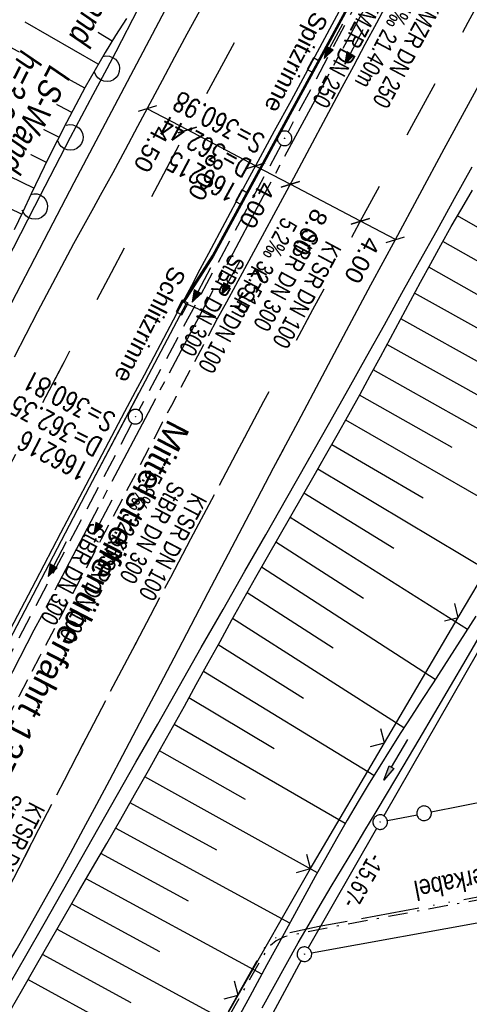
# Model space of a CAD drawing. Extents: x 509054 to 510069, y 459212 to 460305.
# Tile 6 of 66: x 509326 to 509372, y 459365 to 459466. Entities that reach past the tile are written whole.
import ezdxf

# ---------------------------------------------------------------- set-up
doc = ezdxf.new("R2010")
doc.units = 0
doc.header["$LTSCALE"] = 10
doc.header["$MEASUREMENT"] = 0
for name, pattern in [('ACAD_ISO13W100', [36, 12, -3, 12, -3, 0, -3, 0, -3]), ('ACHSE', [5.5, 4, -0.5, 0.5, -0.5]), ('AUSGEZOGEN', [0]), ('LT00', [0]), ('LT02', [0.4, 0.2, -0.2]), ('LT03', [0.5, 0.3, -0.2]), ('LT08', [0.42, 0.2, -0.1, 0.02, -0.1]), ('LT11', [0.3, 0.2, -0.1]), ('STRICHLINIE2', [0.375, 0.25, -0.125])]:
    doc.linetypes.add(name, pattern=pattern)
doc.layers.get('0').update_dxf_attribs({"linetype": 'LT00'})
for name, color, linetype in [('--EK_FBR', 1, 'LT00'), ('--EK_Halt-Pfeil', 4, 'LT00'), ('--EK_Haltung', 7, 'STRICHLINIE2'), ('--EK_Haltung-Text', 140, 'LT00'), ('--EK_Schacht-Text', 5, 'LT00'), ('--EL_DFK_AB_L', 21, 'LT00'), ('--EL_DFK_AB_P', 7, 'LT00'), ('--EL_Halt-Pfeil', 4, 'LT00'), ('--EL_Haltung', 182, 'STRICHLINIE2'), ('--EL_Haltung-Text', 182, 'LT00'), ('-AX-093', 35, 'ACHSE'), ('ABSTAND', 8, 'LT00'), ('BEMAßUNG', 255, 'Continuous'), ('DFK_AB_L', 21, 'LT00'), ('DFK_AB_P', 7, 'LT00'), ('DFK_GZPKT', 250, 'LT00'), ('DFK_KATASTER', 250, 'LT00'), ('GASLTG', 250, 'ACAD_ISO13W100'), ('GASLTG_TEXT', 250, 'Continuous'), ('LS-WAND_TEXT', 11, 'Continuous'), ('MITTELSTREIFEN-Ü_LINIE', 250, 'LT11'), ('MITTELSTREIFEN-Ü_TEXT', 11, 'LT03'), ('PFEIL', 140, 'AUSGEZOGEN'), ('RINNE_TEXT', 11, 'Continuous'), ('SCHLITZRINNE', 182, 'LT00'), ('V110_AFBR_BAB', 250, 'LT00'), ('V110_BOESCH', 250, 'LT00'), ('V110_BOSCHUNG', 250, 'LT00'), ('V110_GRABEN', 250, 'LT00'), ('V110_H_BORD', 8, 'LT00'), ('V110_KA_PRUF', 182, 'LT00'), ('V110_LAERM', 11, 'LT00'), ('V110_LD_MARK', 250, 'LT00'), ('V110_LG_MARK', 250, 'LT02'), ('V110_PARK_MS', 1, 'LT00'), ('V110_RINNE', 182, 'LT00'), ('V110_SCHLITZR', 182, 'LT00'), ('V110_SINKK', 182, 'LT00'), ('V110_ZAUN', 40, 'LT00'), ('V111_AFBR_BAB', 250, 'LT00'), ('V111_BOESCH', 250, 'LT00'), ('V111_BOSCHUNG', 250, 'LT00'), ('V111_GRABEN', 250, 'LT00'), ('V111_KA_PRUF', 182, 'LT00'), ('V111_LD_MARK', 250, 'LT00'), ('V111_LG_MARK', 250, 'LT02'), ('V111_SCHLITZR', 182, 'LT00'), ('V111_ZAUN', 40, 'LT00')]:
    doc.layers.add(name, color=color, linetype=linetype)
doc.styles.add('Arial', font='ARIAL.TTF')
doc.styles.add('Beschrift', font='ARIAL.TTF')
doc.styles.add('Haltungsbeschriftung', font='ARIAL.TTF', dxfattribs={"width": 0.75})
doc.styles.add('schachtbeschriftung', font='romans.shx', dxfattribs={"width": 0.75, "height": 2})
doc.styles.get("Standard").update_dxf_attribs({"font": 'ARIAL.TTF'})
doc.styles.add('Versorgungsltg', font='ARIAL.TTF', dxfattribs={"width": 0.8, "height": 2})

# ---------------------------------------------------------------- blocks, each defined once
blk = doc.blocks.new('SYMB7010')
at = {"color": 0, "linetype": 'ByBlock'}
for points in [[(-0.031408, 0.499213), (-0.093728, 0.49134), (-0.15457, 0.475719), (-0.212975, 0.452595), (-0.268021, 0.422333), (-0.31884, 0.385411), (-0.36463, 0.342411), (-0.40467, 0.29401), (-0.438329, 0.240973), (-0.465074, 0.184136), (-0.484486, 0.124395), (-0.496256, 0.062692), (-0.5002, 0)], [(-0.5002, 0), (-0.496256, -0.062692), (-0.484486, -0.124395), (-0.465075, -0.184136), (-0.438329, -0.240973), (-0.404671, -0.29401), (-0.36463, -0.342411), (-0.31884, -0.385411), (-0.268021, -0.422333), (-0.212975, -0.452595), (-0.154571, -0.475719), (-0.093728, -0.49134), (-0.031408, -0.499213), (0.031408, -0.499213)], [(0.5002, 0), (0.496256, 0.062692), (0.484485, 0.124395), (0.465074, 0.184136), (0.438329, 0.240973), (0.40467, 0.29401), (0.36463, 0.342411), (0.31884, 0.385411), (0.268021, 0.422333), (0.212975, 0.452595), (0.15457, 0.475719), (0.093728, 0.49134), (0.031408, 0.499213), (-0.031408, 0.499213)], [(0.031408, -0.499213), (0.093728, -0.491341), (0.15457, -0.475719), (0.212975, -0.452595), (0.268021, -0.422333), (0.31884, -0.385411), (0.36463, -0.342411), (0.404671, -0.294011), (0.438329, -0.240974), (0.465075, -0.184136), (0.484486, -0.124395), (0.496256, -0.062692), (0.500201, 0)]]:
    blk.add_lwpolyline(points, dxfattribs=at)
blk = doc.blocks.new('SYMB0003')
at = {"color": 0, "linetype": 'ByBlock'}
for p, q in [((-0.015712, 0), (0.010166, 0.012015)), ((0, -0.021257), (-0.015712, 0)), ((0.010166, 0.012015), (0, -0.021257))]:
    blk.add_line(p, q, dxfattribs=at)
for points in [[(-0.031395, 0.499013), (-0.093691, 0.491144), (-0.154509, 0.475528), (-0.21289, 0.452414), (-0.267913, 0.422164), (-0.318712, 0.385257), (-0.364484, 0.342274), (-0.404509, 0.293893), (-0.438154, 0.240877), (-0.464888, 0.184062), (-0.484292, 0.124345), (-0.496058, 0.062667), (-0.5, 0)], [(-0.5, 0), (-0.496058, -0.062667), (-0.484292, -0.124345), (-0.464888, -0.184062), (-0.438154, -0.240877), (-0.404509, -0.293893), (-0.364485, -0.342274), (-0.318712, -0.385257), (-0.267914, -0.422164), (-0.21289, -0.452414), (-0.154509, -0.475529), (-0.093691, -0.491144), (-0.031395, -0.499014), (0.031395, -0.499014)], [(0.5, 0), (0.496057, 0.062667), (0.484292, 0.124345), (0.464888, 0.184062), (0.438153, 0.240877), (0.404509, 0.293893), (0.364484, 0.342274), (0.318712, 0.385257), (0.267913, 0.422164), (0.21289, 0.452414), (0.154509, 0.475528), (0.093691, 0.491144), (0.031395, 0.499013), (-0.031395, 0.499013)], [(0.031395, -0.499014), (0.093691, -0.491144), (0.154509, -0.475529), (0.21289, -0.452414), (0.267914, -0.422164), (0.318712, -0.385257), (0.364485, -0.342274), (0.404509, -0.293893), (0.438154, -0.240877), (0.464889, -0.184062), (0.484292, -0.124345), (0.496058, -0.062667), (0.5, 0)]]:
    blk.add_lwpolyline(points, dxfattribs=at)
blk = doc.blocks.new('Pfreil3')
at = {"layer": 'PFEIL'}
blk.add_hatch(color=256, dxfattribs=at).paths.add_polyline_path([(-1.55, 0.27), (-1.55, -0.27), (0, 0)])
for p, q in [((-1.55, 0), (-4.83, 0)), ((-1.55, -0.27), (-1.55, 0.27)), ((-1.55, 0.27), (0, 0)), ((0, 0), (-1.55, -0.27))]:
    blk.add_line(p, q, dxfattribs=at)
blk = doc.blocks.new('SYMB7122')
at = {"color": 0, "linetype": 'ByBlock'}
for points in [[(-0.109975, -0.002365), (-0.106745, 0.026562), (-0.096041, 0.053629), (-0.078613, 0.076941), (-0.055681, 0.094866), (-0.028851, 0.106149), (0, 0.11)], [(0, 0.11), (0.028851, 0.106149), (0.055681, 0.094866), (0.078613, 0.076941), (0.096041, 0.053629), (0.106745, 0.026562), (0.109975, -0.002365)], [(-0.075234, -0.080249), (-0.093647, -0.057708), (-0.105504, -0.031126), (-0.109975, -0.002365)], [(0.109975, -0.002365), (0.105504, -0.031126), (0.093647, -0.057708), (0.075234, -0.080249)]]:
    blk.add_lwpolyline(points, dxfattribs=at)
blk = doc.blocks.new('_Oblique')
at = {"color": 0, "linetype": 'ByBlock', "lineweight": -2}
blk.add_line((-0.5, -0.5), (0.5, 0.5), dxfattribs=at)
blk = doc.blocks.new('SYMB0652')
at = {"color": 0, "linetype": 'ByBlock'}
blk.add_lwpolyline([(-0.15, -0.075), (0.15, -0.075), (0.15, 0.075), (-0.15, 0.075), (-0.15, -0.075)], dxfattribs=at)
blk = doc.blocks.new('SYMB0024')
at = {"color": 0, "linetype": 'ByBlock'}
for p, q in [((-0.5, 0.5), (0, 0)), ((0, 0), (0.5, 0.5))]:
    blk.add_line(p, q, dxfattribs=at)
blk = doc.blocks.new('SYMB0070')
at = {"color": 0, "linetype": 'ByBlock'}
for p, q in [((-0.5, 0), (0.2, 0)), ((0.5, 0), (0.2, 0.1)), ((0.2, 0.1), (0.2, 0)), ((0.468, 0), (0.21, 0.086)), ((0.21, 0.086), (0.21, -0.086)), ((0.21, -0.086), (0.468, 0)), ((0.22, -0.072), (0.437, 0)), ((0.23, -0.058), (0.405, 0)), ((0.24, -0.045), (0.374, 0)), ((0.342, 0), (0.25, 0.031)), ((0.25, 0.031), (0.25, -0.031)), ((0.25, -0.031), (0.342, 0)), ((0.26, -0.017), (0.31, 0)), ((0.27, -0.003), (0.279, 0))]:
    blk.add_line(p, q, dxfattribs=at)
for points in [[(0.2, 0), (0.2, -0.1), (0.5, 0)], [(0.437, 0), (0.22, 0.072), (0.22, -0.072)], [(0.405, 0), (0.23, 0.058), (0.23, -0.058)], [(0.374, 0), (0.24, 0.045), (0.24, -0.045)], [(0.31, 0), (0.26, 0.017), (0.26, -0.017)], [(0.279, 0), (0.27, 0.003), (0.27, -0.003)]]:
    blk.add_lwpolyline(points, dxfattribs=at)

msp = doc.modelspace()

# ---------------------------------------------------------------- linework, layer by layer
at = {"layer": '--EK_FBR'}
for points in [[(509290.81, 459365.58), (509299.42, 459384.34), (509309.45, 459405.59), (509319.52, 459426.17), (509329.1, 459444.59), (509331.69, 459449.58), (509341.72, 459468.61), (509344.27, 459473.29), (509352.93, 459489.1), (509359, 459500.23), (509365.25, 459511.56), (509367.57, 459515.68), (509370.03, 459520.19), (509373.45, 459526.27), (509381.26, 459540.26), (509388.97, 459553.97), (509398, 459570.09)], [(509325.16, 459367.24), (509326.72, 459369.96), (509328.61, 459373.28), (509330.51, 459376.6), (509332.4, 459379.93), (509334.28, 459383.26), (509336.17, 459386.59), (509338.06, 459389.91), (509340.3, 459393.84), (509342.54, 459397.77), (509344.78, 459401.7), (509347.02, 459405.63), (509349.27, 459409.56), (509351.42, 459413.33), (509353.57, 459417.11), (509355.71, 459420.88), (509357.85, 459424.67), (509359.98, 459428.45), (509361.8, 459431.7), (509363.61, 459434.95), (509365.42, 459438.2), (509367.22, 459441.45), (509369.03, 459444.7), (509370.84, 459447.95), (509372.66, 459451.2)], [(509346.43, 459435.55), (509345.22, 459436.14), (509344.42, 459436.57), (509343.22, 459437.09)], [(509316.06, 459351.35), (509317.37, 459353.67), (509318.92, 459356.39), (509320.48, 459359.11), (509322.04, 459361.82), (509323.6, 459364.53), (509325.16, 459367.24), (509326.72, 459369.96), (509328.61, 459373.28), (509330.51, 459376.6), (509332.4, 459379.93), (509334.28, 459383.26), (509336.17, 459386.59), (509338.06, 459389.91), (509340.3, 459393.84), (509342.54, 459397.77), (509344.78, 459401.7), (509347.02, 459405.63), (509349.27, 459409.56), (509351.42, 459413.33), (509353.57, 459417.11), (509355.71, 459420.88), (509355.91, 459421.24)]]:
    msp.add_lwpolyline(points, dxfattribs=at)
at = {"layer": '--EK_FBR', "color": 2}
msp.add_lwpolyline([(509363.98, 459468.21), (509362.79, 459466), (509361.61, 459463.79), (509360.43, 459461.57), (509359.25, 459459.36), (509354.25, 459450.03), (509349.23, 459440.72), (509348.3, 459439), (509347.36, 459437.27), (509346.43, 459435.55)], dxfattribs=at)
at = {"layer": '--EK_Haltung'}
for p, q in [((509363.02, 459472.39), (509353.7, 459454.8)), ((509353, 459453.48), (509338.35, 459426.15)), ((509337.65, 459424.82), (509323.15, 459397.24))]:
    msp.add_line(p, q, dxfattribs=at)
at = {"layer": '--EL_DFK_AB_L'}
for p, q in [((509380.5, 459413.99), (509363.55, 459384.39)), ((509362.81, 459383.09), (509355.76, 459370.79)), ((509355.04, 459369.48), (509338.54, 459338.67))]:
    msp.add_line(p, q, dxfattribs=at)
at = {"layer": '--EL_Haltung'}
for p, q in [((509363.02, 459472.39), (509353.7, 459454.8)), ((509353, 459453.48), (509338.35, 459426.15)), ((509337.65, 459424.82), (509323.15, 459397.24))]:
    msp.add_line(p, q, dxfattribs=at)
at = {"layer": '-AX-093', "ltscale": 0.2}
msp.add_lwpolyline([(509418.47, 459569.76), (509412.22, 459558.78), (509405.99, 459547.79), (509399.79, 459536.78), (509393.61, 459525.76), (509387.46, 459514.73), (509381.34, 459503.68), (509375.24, 459492.61), (509369.18, 459481.53), (509363.14, 459470.43), (509357.13, 459459.32), (509351.16, 459448.19), (509345.21, 459437.04), (509339.3, 459425.88), (509333.42, 459414.7), (509327.57, 459403.5), (509321.76, 459392.28), (509315.98, 459381.05), (509310.23, 459369.8), (509304.53, 459358.53)], dxfattribs=at)
at = {"layer": 'BEMAßUNG'}
for p, q in [((509343.35, 459455.01), (509339.22, 459457.19)), ((509350.37, 459451.31), (509343.35, 459455.01)), ((509353.93, 459449.41), (509350.36, 459451.29)), ((509361.15, 459445.61), (509353.93, 459449.41)), ((509364.75, 459443.71), (509361.15, 459445.61))]:
    msp.add_line(p, q, dxfattribs=at)
at = {"layer": 'DFK_AB_L'}
for p, q in [((509380.5, 459413.99), (509363.55, 459384.39)), ((509362.81, 459383.09), (509355.76, 459370.79)), ((509355.04, 459369.48), (509338.54, 459338.67))]:
    msp.add_line(p, q, dxfattribs=at)
at = {"layer": 'DFK_KATASTER'}
for p, q in [((509368.44, 459384.8), (509413.9, 459393.87)), ((509363.92, 459383.89), (509366.97, 459384.5)), ((509356.13, 459370.27), (509394.3, 459377.21)), ((509355.04, 459369.48), (509338.54, 459338.67))]:
    msp.add_line(p, q, dxfattribs=at)
at = {"layer": 'GASLTG', "ltscale": 0.05, "flags": 128}
msp.add_lwpolyline([(509732.48, 459567.69), (509729.94, 459565.36), (509725.51, 459562.81), (509720.09, 459559.78), (509714.04, 459556.13), (509710.28, 459553.89), (509696.3, 459545.64), (509680.28, 459535.94), (509675.54, 459533.13), (509662.67, 459524.53), (509661.31, 459523.49), (509654.68, 459518.01), (509641.53, 459507.31), (509616.04, 459486.4), (509597.79, 459472.06), (509592.36, 459467.67), (509583.44, 459461.06), (509571.13, 459452.34), (509560.96, 459446.08), (509536.18, 459431.58), (509531.7, 459429.29), (509524.56, 459425.59), (509512.62, 459419.97), (509500.19, 459414.01), (509494.35, 459411.46), (509484.5, 459407.13), (509475.95, 459403.85), (509460.65, 459398.15), (509446.94, 459393.44), (509428.45, 459387.85), (509407.17, 459382.36), (509385.48, 459378.15), (509377.07, 459376.74), (509356.92, 459372.99), (509353.25, 459372.22), (509352.3, 459371.75), (509351.45, 459371.07), (509350.6, 459369.66), (509337.3, 459345.94), (509334.65, 459340.87)], dxfattribs=at)
at = {"layer": 'GASLTG', "color": 80, "linetype": 'LT08', "flags": 128}
msp.add_lwpolyline([(509732.69, 459567.46), (509730.12, 459565.11), (509725.66, 459562.54), (509720.24, 459559.52), (509714.19, 459555.87), (509710.44, 459553.63), (509696.46, 459545.39), (509680.44, 459535.68), (509675.7, 459532.87), (509662.84, 459524.29), (509661.5, 459523.26), (509654.87, 459517.78), (509641.72, 459507.07), (509616.22, 459486.16), (509597.97, 459471.82), (509592.54, 459467.43), (509583.62, 459460.81), (509571.3, 459452.09), (509561.11, 459445.83), (509536.33, 459431.32), (509531.84, 459429.02), (509524.69, 459425.32), (509512.75, 459419.7), (509500.31, 459413.74), (509494.47, 459411.18), (509484.61, 459406.86), (509476.06, 459403.57), (509460.75, 459397.86), (509447.03, 459393.15), (509428.53, 459387.57), (509407.23, 459382.07), (509385.53, 459377.85), (509377.12, 459376.45), (509356.97, 459372.69), (509353.34, 459371.94), (509352.47, 459371.5), (509351.68, 459370.87), (509350.86, 459369.51), (509337.56, 459345.79), (509334.92, 459340.72)], dxfattribs=at)
at = {"layer": 'MITTELSTREIFEN-Ü_LINIE', "flags": 128}
msp.add_lwpolyline([(509346.43, 459435.55), (509345.01, 459432.89), (509343.6, 459430.23), (509342.19, 459427.57), (509341.7, 459426.63), (509340.79, 459424.9), (509339.39, 459422.24), (509338, 459419.57), (509336.6, 459416.9), (509334.49, 459412.86), (509332.37, 459408.83), (509330.26, 459404.8), (509328.14, 459400.76), (509326.03, 459396.73), (509323.39, 459391.66), (509320.76, 459386.59), (509318.14, 459381.52), (509315.53, 459376.44), (509313.51, 459372.48), (509311.49, 459368.51), (509309.48, 459364.55), (509307.47, 459360.58), (509305.75, 459357.16)], dxfattribs=at)
at = {"layer": 'SCHLITZRINNE'}
msp.add_lwpolyline([(509342.88, 459437.31), (509340.89, 459433.53), (509338.89, 459429.76), (509337.98, 459428.04), (509336.89, 459425.98), (509334.9, 459422.2), (509332.9, 459418.42), (509330.3, 459413.48), (509327.71, 459408.53), (509325.12, 459403.58), (509322.54, 459398.63), (509320.4, 459394.49), (509318.27, 459390.35), (509316.13, 459386.21), (509314.01, 459382.07), (509311.88, 459377.92), (509309.87, 459373.99), (509307.86, 459370.05), (509305.85, 459366.11), (509303.85, 459362.17), (509302.3, 459359.1)], dxfattribs=at)
at = {"layer": 'V110_AFBR_BAB'}
for points in [[(509290.81, 459365.58), (509299.42, 459384.34), (509309.45, 459405.59), (509319.52, 459426.17), (509329.1, 459444.59), (509331.69, 459449.58), (509341.72, 459468.61), (509344.27, 459473.29), (509352.93, 459489.1), (509359, 459500.23), (509365.25, 459511.56), (509367.57, 459515.68), (509370.03, 459520.19), (509373.45, 459526.27), (509381.26, 459540.26), (509388.97, 459553.97), (509398, 459570.09)], [(509325.16, 459367.24), (509326.72, 459369.96), (509328.61, 459373.28), (509330.51, 459376.6), (509332.4, 459379.93), (509334.28, 459383.26), (509336.17, 459386.59), (509338.06, 459389.91), (509340.3, 459393.84), (509342.54, 459397.77), (509344.78, 459401.7), (509347.02, 459405.63), (509349.27, 459409.56), (509351.42, 459413.33), (509353.57, 459417.11), (509355.71, 459420.88), (509357.85, 459424.67), (509359.98, 459428.45), (509361.8, 459431.7), (509363.61, 459434.95), (509365.42, 459438.2), (509367.22, 459441.45), (509369.03, 459444.7), (509370.84, 459447.95), (509372.66, 459451.2)]]:
    msp.add_lwpolyline(points, dxfattribs=at)
at = {"layer": 'V110_AFBR_BAB', "color": 0}
msp.add_lwpolyline([(509363.98, 459468.21), (509362.79, 459466), (509361.61, 459463.79), (509360.43, 459461.57), (509359.25, 459459.36), (509354.25, 459450.03), (509349.23, 459440.72), (509348.3, 459439), (509347.36, 459437.27), (509346.43, 459435.55)], dxfattribs=at)
at = {"layer": 'V110_BOESCH'}
for points in [[(509337.08, 459466.49), (509335.97, 459464.74), (509334.89, 459462.98), (509333.86, 459461.2), (509332.85, 459459.41), (509331.87, 459457.6), (509330.92, 459455.78), (509329.99, 459453.96), (509329.08, 459452.12), (509328.18, 459450.27), (509327.29, 459448.43), (509326.41, 459446.57), (509325.53, 459444.72)], [(509324.75, 459363.64), (509326.28, 459366.35), (509327.82, 459369.04), (509329.26, 459371.55), (509330.7, 459374.05), (509332.15, 459376.55), (509333.6, 459379.04), (509335.05, 459381.54), (509336.49, 459384.04), (509337.92, 459386.55), (509339.35, 459389.06), (509340.59, 459391.27), (509341.82, 459393.48), (509343.04, 459395.69), (509344.26, 459397.91), (509345.48, 459400.13), (509346.71, 459402.34), (509347.93, 459404.56), (509349.16, 459406.77), (509350.4, 459408.97), (509351.59, 459411.06), (509352.78, 459413.15), (509353.98, 459415.23), (509355.18, 459417.32), (509356.38, 459419.41), (509357.57, 459421.49), (509358.76, 459423.59), (509359.94, 459425.69), (509361.11, 459427.8), (509362.16, 459429.71), (509363.2, 459431.63), (509364.23, 459433.56), (509365.26, 459435.48), (509366.29, 459437.41), (509367.33, 459439.33), (509368.38, 459441.24), (509369.43, 459443.15), (509370.5, 459445.05), (509371.59, 459446.93), (509372.69, 459448.8)]]:
    msp.add_lwpolyline(points, dxfattribs=at)
at = {"layer": 'V110_BOSCHUNG'}
for p, q in [((509335.6, 459464.14), (509320.54, 459473.37)), ((509332.8, 459459.31), (509317.77, 459467.57)), ((509334.18, 459461.76), (509326.65, 459466.11)), ((509330.14, 459454.26), (509315.1, 459461.87)), ((509331.45, 459456.81), (509323.94, 459460.76)), ((509327.57, 459449.02), (509312.37, 459456.35)), ((509328.85, 459451.66), (509321.3, 459455.37)), ((509326.29, 459446.33), (509318.64, 459449.99)), ((509390.36, 459435.19), (509371.13, 459446.15)), ((509379.26, 459438.06), (509369.63, 459443.51)), ((509387.44, 459430.03), (509368.17, 459440.86)), ((509376.35, 459432.82), (509366.72, 459438.2)), ((509384.53, 459424.83), (509365.29, 459435.54)), ((509373.47, 459427.55), (509363.88, 459432.9)), ((509381.59, 459419.55), (509362.47, 459430.29)), ((509370.58, 459422.3), (509361.06, 459427.71)), ((509378.57, 459414.22), (509359.64, 459425.14)), ((509367.61, 459417.08), (509358.2, 459422.6)), ((509375.44, 459408.89), (509356.77, 459420.09)), ((509364.58, 459411.91), (509355.34, 459417.61)), ((509372.15, 459403.57), (509353.91, 459415.11)), ((509361.47, 459406.77), (509352.45, 459412.57)), ((509368.84, 459398.43), (509350.98, 459409.99)), ((509358.36, 459401.64), (509349.49, 459407.36)), ((509365.62, 459393.45), (509348, 459404.69)), ((509355.28, 459396.48), (509346.51, 459401.99)), ((509362.53, 459388.53), (509345.01, 459399.26)), ((509352.27, 459391.29), (509343.5, 459396.53)), ((509359.59, 459383.58), (509341.99, 459393.79)), ((509349.32, 459386.07), (509340.48, 459391.08)), ((509356.73, 459378.52), (509338.97, 459388.39)), ((509346.38, 459380.84), (509337.46, 459385.74)), ((509353.88, 459373.33), (509335.95, 459383.11)), ((509343.45, 459375.61), (509334.44, 459380.5)), ((509351.01, 459368.08), (509332.94, 459377.9)), ((509340.51, 459370.37), (509331.43, 459375.31)), ((509348.15, 459362.81), (509329.93, 459372.71)), ((509337.57, 459365.14), (509328.44, 459370.12)), ((509345.26, 459357.52), (509326.95, 459367.53))]:
    msp.add_line(p, q, dxfattribs=at)
at = {"layer": 'V110_GRABEN'}
for points in [[(509373.02, 459404.95), (509371.93, 459403.23), (509370.83, 459401.51), (509369.73, 459399.8), (509368.62, 459398.09), (509367.51, 459396.37), (509366.4, 459394.66), (509365.3, 459392.95), (509364.21, 459391.22), (509363.13, 459389.5), (509362.06, 459387.76), (509360.92, 459385.85), (509359.79, 459383.93), (509358.69, 459382.01), (509357.59, 459380.07), (509356.51, 459378.13), (509355.43, 459376.18), (509354.36, 459374.23), (509353.3, 459372.27), (509351.53, 459369.03), (509349.77, 459365.78), (509348, 459362.54)], [(509351.05, 459364.61), (509352.27, 459366.85), (509353.51, 459369.08), (509354.76, 459371.3), (509355.88, 459373.24), (509357.01, 459375.18), (509358.15, 459377.11), (509359.31, 459379.04), (509360.46, 459380.96), (509361.62, 459382.89), (509362.78, 459384.81), (509363.93, 459386.74), (509365.56, 459389.48), (509367.19, 459392.23), (509368.8, 459394.98), (509370.41, 459397.73), (509372.02, 459400.49), (509373.63, 459403.25)]]:
    msp.add_lwpolyline(points, dxfattribs=at)
at = {"layer": 'V110_H_BORD'}
msp.add_lwpolyline([(509366.86, 459481.5), (509365.05, 459477.14), (509346.03, 459442), (509343, 459437.25)], dxfattribs=at)
at = {"layer": 'V110_LAERM'}
msp.add_line((509327.64, 459447.12), (509323.97, 459440.01), dxfattribs=at)
for points in [[(509338.79, 459468.37), (509338.3, 459467.5), (509335.99, 459463.05), (509335.06, 459461.3)], [(509335.06, 459461.3), (509333.64, 459458.63), (509331.3, 459454.23)], [(509331.3, 459454.23), (509331.3, 459454.23), (509327.64, 459447.12)]]:
    msp.add_lwpolyline(points, dxfattribs=at)
at = {"layer": 'V110_LD_MARK'}
for points in [[(509344.58, 459467.24), (509343.31, 459464.87), (509342.04, 459462.49), (509340.77, 459460.11), (509339.5, 459457.73), (509338.23, 459455.35), (509336.96, 459452.97), (509335.68, 459450.6), (509334.38, 459448.24), (509333.7, 459446.99), (509333.02, 459445.75), (509332.33, 459444.51), (509331.65, 459443.27), (509330.4, 459440.95), (509329.17, 459438.62), (509327.94, 459436.29), (509326.73, 459433.95), (509325.53, 459431.6)], [(509325.72, 459370.56), (509327.14, 459373.04), (509328.55, 459375.53), (509329.94, 459378.03), (509331.31, 459380.54), (509332.67, 459383.05), (509334.02, 459385.57), (509335.37, 459388.1), (509336.7, 459390.63), (509338.47, 459393.97), (509340.23, 459397.32), (509341.98, 459400.67), (509343.73, 459404.02), (509345.48, 459407.37), (509347.24, 459410.72), (509349.73, 459415.47), (509352.22, 459420.22), (509354.73, 459424.96), (509357.24, 459429.69), (509359.73, 459434.37), (509362.23, 459439.05), (509364.75, 459443.72), (509367.26, 459448.39), (509369.78, 459453.06), (509374.56, 459461.87)]]:
    msp.add_lwpolyline(points, dxfattribs=at)
at = {"layer": 'V110_LG_MARK', "ltscale": 3, "flags": 128}
for points in [[(509433.16, 459574.98), (509432.67, 459574.07), (509432.17, 459573.16), (509431.1, 459571.24), (509430.03, 459569.34), (509428.94, 459567.44), (509427.84, 459565.55), (509426.74, 459563.66), (509425.63, 459561.77), (509424.52, 459559.88), (509423.42, 459557.99), (509422.32, 459556.1), (509421.01, 459553.83), (509419.71, 459551.57), (509418.42, 459549.3), (509417.13, 459547.02), (509415.84, 459544.75), (509414.55, 459542.48), (509412.94, 459539.65), (509411.33, 459536.82), (509409.72, 459533.99), (509408.12, 459531.16), (509406.51, 459528.33), (509404.91, 459525.49), (509403.47, 459522.91), (509402.02, 459520.33), (509400.59, 459517.75), (509399.15, 459515.16), (509397.72, 459512.58), (509395.29, 459508.2), (509392.87, 459503.83), (509390.45, 459499.45), (509388.15, 459495.28), (509385.85, 459491.1), (509383.56, 459486.92), (509381.71, 459483.52), (509379.85, 459480.12), (509378, 459476.72), (509375.1, 459471.38), (509372.2, 459466.05), (509369.31, 459460.71), (509366.42, 459455.37), (509363.86, 459450.65), (509361.31, 459445.93), (509358.77, 459441.2), (509356.23, 459436.47), (509353.7, 459431.74), (509351.18, 459427.03), (509348.68, 459422.32), (509346.18, 459417.6), (509343.68, 459412.88), (509341.6, 459408.93), (509339.51, 459404.97), (509337.43, 459401.01), (509335.35, 459397.05), (509333.28, 459393.08), (509330.66, 459388.04), (509328.05, 459382.98), (509325.45, 459377.93), (509322.86, 459372.86), (509320.31, 459367.85), (509317.77, 459362.84), (509315.23, 459357.82), (509312.87, 459353.14)], [(509295.41, 459362.99), (509297.21, 459366.55), (509299.8, 459371.63), (509302.4, 459376.71), (509305.01, 459381.79), (509307.55, 459386.73), (509310.1, 459391.66), (509312.65, 459396.6), (509315.21, 459401.53), (509317.34, 459405.63), (509319.47, 459409.73), (509321.6, 459413.83), (509323.74, 459417.93), (509325.89, 459422.02), (509328.29, 459426.6), (509330.7, 459431.18), (509333.12, 459435.76), (509335.54, 459440.33), (509337.03, 459443.16), (509338.53, 459445.98), (509343.58, 459455.44), (509348.67, 459464.88), (509350.53, 459468.32), (509352.4, 459471.75), (509354.28, 459475.18), (509356.15, 459478.61), (509358.03, 459482.04), (509359.9, 459485.47), (509361.66, 459488.68), (509363.42, 459491.9), (509365.18, 459495.11), (509366.94, 459498.32), (509368.87, 459501.84), (509370.8, 459505.36), (509372.74, 459508.89), (509374.22, 459511.58), (509375.69, 459514.27), (509377.17, 459516.97), (509378.65, 459519.66), (509380.13, 459522.35), (509381.89, 459525.53), (509383.66, 459528.71), (509385.42, 459531.89), (509387.19, 459535.06)]]:
    msp.add_lwpolyline(points, dxfattribs=at)
at = {"layer": 'V110_PARK_MS'}
msp.add_lwpolyline([(509346.43, 459435.55), (509345.22, 459436.14), (509344.42, 459436.57), (509343.22, 459437.09)], dxfattribs=at)
at = {"layer": 'V110_RINNE'}
for points in [[(509366.19, 459481.71), (509364.44, 459477.5), (509355.72, 459461.16), (509354.01, 459458.02), (509352.29, 459454.88), (509350.59, 459451.74), (509348.89, 459448.6), (509347.19, 459445.45), (509345.51, 459442.29), (509344.63, 459440.63), (509343.76, 459438.97), (509342.88, 459437.31)], [(509342.88, 459437.31), (509345.94, 459442.06), (509364.96, 459477.2), (509366.74, 459481.55)]]:
    msp.add_lwpolyline(points, dxfattribs=at)
at = {"layer": 'V110_SCHLITZR'}
msp.add_lwpolyline([(509302.66, 459358.9), (509312.22, 459377.71), (509322.91, 459398.46), (509333.27, 459418.26), (509343.22, 459437.09), (509343, 459437.25), (509342.88, 459437.31)], dxfattribs=at)
at = {"layer": 'V110_ZAUN'}
for p, q in [((509371.22, 459404.82), (509378.82, 459417.75)), ((509363.61, 459391.89), (509371.22, 459404.82)), ((509348.58, 459365.93), (509356.02, 459378.96)), ((509341.15, 459352.9), (509348.58, 459365.93))]:
    msp.add_line(p, q, dxfattribs=at)
msp.add_lwpolyline([(509356.02, 459378.96), (509356.31, 459379.48), (509363.61, 459391.89)], dxfattribs=at)
at = {"layer": 'V111_AFBR_BAB'}
msp.add_lwpolyline([(509316.06, 459351.35), (509317.37, 459353.67), (509318.92, 459356.39), (509320.48, 459359.11), (509322.04, 459361.82), (509323.6, 459364.53), (509325.16, 459367.24), (509326.72, 459369.96), (509328.61, 459373.28), (509330.51, 459376.6), (509332.4, 459379.93), (509334.28, 459383.26), (509336.17, 459386.59), (509338.06, 459389.91), (509340.3, 459393.84), (509342.54, 459397.77), (509344.78, 459401.7), (509347.02, 459405.63), (509349.27, 459409.56), (509351.42, 459413.33), (509353.57, 459417.11), (509355.71, 459420.88), (509355.91, 459421.24)], dxfattribs=at)
at = {"layer": 'V111_BOESCH'}
msp.add_lwpolyline([(509324.75, 459363.64), (509326.28, 459366.35), (509327.82, 459369.04), (509329.26, 459371.55), (509330.7, 459374.05), (509332.15, 459376.55), (509333.6, 459379.04), (509335.05, 459381.54), (509336.49, 459384.04), (509337.92, 459386.55), (509339.35, 459389.06), (509340.59, 459391.27), (509341.82, 459393.48), (509343.04, 459395.69), (509344.26, 459397.91), (509345.48, 459400.13), (509346.71, 459402.34), (509347.93, 459404.56), (509349.16, 459406.77), (509350.4, 459408.97), (509351.59, 459411.06), (509352.78, 459413.15), (509353.98, 459415.23), (509355.18, 459417.32), (509356.38, 459419.41), (509357.16, 459420.77)], dxfattribs=at)
at = {"layer": 'V111_BOSCHUNG'}
for p, q in [((509375.44, 459408.89), (509356.77, 459420.09)), ((509364.58, 459411.91), (509355.34, 459417.61)), ((509372.15, 459403.57), (509353.91, 459415.11)), ((509361.47, 459406.77), (509352.45, 459412.57)), ((509368.84, 459398.43), (509350.98, 459409.99)), ((509358.36, 459401.64), (509349.49, 459407.36)), ((509365.62, 459393.45), (509348, 459404.69)), ((509355.28, 459396.48), (509346.51, 459401.99)), ((509362.53, 459388.53), (509345.01, 459399.26)), ((509352.27, 459391.29), (509343.5, 459396.53)), ((509359.59, 459383.58), (509341.99, 459393.79)), ((509349.32, 459386.07), (509340.48, 459391.08)), ((509356.73, 459378.52), (509338.97, 459388.39)), ((509346.38, 459380.84), (509337.46, 459385.74)), ((509353.88, 459373.33), (509335.95, 459383.11)), ((509343.45, 459375.61), (509334.44, 459380.5)), ((509351.01, 459368.08), (509332.94, 459377.9)), ((509340.51, 459370.37), (509331.43, 459375.31)), ((509348.15, 459362.81), (509329.93, 459372.71)), ((509337.57, 459365.14), (509328.44, 459370.12)), ((509345.26, 459357.52), (509326.95, 459367.53))]:
    msp.add_line(p, q, dxfattribs=at)
at = {"layer": 'V111_GRABEN'}
for points in [[(509351.05, 459364.61), (509352.27, 459366.85), (509353.51, 459369.08), (509354.76, 459371.3), (509355.88, 459373.24), (509357.01, 459375.18), (509358.15, 459377.11), (509359.31, 459379.04), (509360.46, 459380.96), (509361.62, 459382.89), (509362.78, 459384.81), (509363.93, 459386.74), (509365.56, 459389.48), (509367.19, 459392.23), (509368.8, 459394.98), (509370.41, 459397.73), (509372.02, 459400.49), (509373.63, 459403.25), (509375.23, 459406.01), (509377.04, 459409.1), (509378.84, 459412.19), (509379.01, 459412.48)], [(509373.02, 459404.95), (509371.93, 459403.23), (509370.83, 459401.51), (509369.73, 459399.8), (509368.62, 459398.09), (509367.51, 459396.37), (509366.4, 459394.66), (509365.3, 459392.95), (509364.21, 459391.22), (509363.13, 459389.5), (509362.06, 459387.76), (509360.92, 459385.85), (509359.79, 459383.93), (509358.69, 459382.01), (509357.59, 459380.07), (509356.51, 459378.13), (509355.43, 459376.18), (509354.36, 459374.23), (509353.3, 459372.27), (509351.53, 459369.03), (509349.77, 459365.78), (509348, 459362.54)]]:
    msp.add_lwpolyline(points, dxfattribs=at)
at = {"layer": 'V111_LD_MARK'}
msp.add_lwpolyline([(509322.11, 459364.42), (509323.32, 459366.46), (509324.53, 459368.51), (509325.72, 459370.56), (509327.14, 459373.04), (509328.55, 459375.53), (509329.94, 459378.03), (509331.31, 459380.54), (509332.67, 459383.05), (509334.02, 459385.57), (509335.37, 459388.1), (509336.7, 459390.63), (509338.47, 459393.97), (509340.23, 459397.32), (509341.98, 459400.67), (509343.73, 459404.02), (509345.48, 459407.37), (509347.24, 459410.72), (509349.73, 459415.47), (509352.22, 459420.22), (509353.29, 459422.23)], dxfattribs=at)
at = {"layer": 'V111_LG_MARK', "ltscale": 3, "flags": 128}
for points in [[(509295.41, 459362.99), (509297.21, 459366.55), (509299.8, 459371.63), (509302.4, 459376.71), (509305.01, 459381.79), (509307.55, 459386.73), (509310.1, 459391.66), (509312.65, 459396.6), (509315.21, 459401.53), (509317.34, 459405.63), (509319.47, 459409.73), (509321.6, 459413.83), (509323.74, 459417.93), (509325.89, 459422.02), (509328.29, 459426.6), (509330.54, 459430.86)], [(509349.42, 459423.7), (509348.68, 459422.32), (509346.18, 459417.6), (509343.68, 459412.88), (509341.6, 459408.93), (509339.51, 459404.97), (509337.43, 459401.01), (509335.35, 459397.05), (509333.28, 459393.08), (509330.66, 459388.04), (509328.05, 459382.98), (509325.45, 459377.93), (509322.86, 459372.86), (509320.31, 459367.85), (509317.77, 459362.84), (509315.23, 459357.82), (509312.87, 459353.14)]]:
    msp.add_lwpolyline(points, dxfattribs=at)
at = {"layer": 'V111_SCHLITZR'}
msp.add_lwpolyline([(509302.66, 459358.9), (509312.22, 459377.71), (509322.91, 459398.46), (509333.27, 459418.26), (509338.36, 459427.89)], dxfattribs=at)
at = {"layer": 'V111_ZAUN'}
for p, q in [((509371.22, 459404.82), (509376.32, 459413.5)), ((509363.61, 459391.89), (509371.22, 459404.82)), ((509348.58, 459365.93), (509356.02, 459378.96)), ((509341.15, 459352.9), (509348.58, 459365.93))]:
    msp.add_line(p, q, dxfattribs=at)
msp.add_lwpolyline([(509356.02, 459378.96), (509356.31, 459379.48), (509363.61, 459391.89)], dxfattribs=at)

# ---------------------------------------------------------------- block references
at = {"layer": '--EK_Halt-Pfeil', "yscale": 4, "zscale": 4}
for p, xscale, rotation in [((509360.47, 459463.56), 3.999999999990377, 242.0802200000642), ((509347.79, 459439.78), 4.000000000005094, 241.8138800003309), ((509334.65, 459415.11), 3.999999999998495, 242.2744499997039)]:
    msp.add_blockref('SYMB0070', p, dxfattribs=dict(at, xscale=xscale, rotation=rotation))
at = {"layer": '--EL_DFK_AB_P', "xscale": 1.500000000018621, "yscale": 1.5, "zscale": 1.5, "rotation": 264.7377099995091}
for p in [(509363.18, 459383.74), (509355.39, 459370.14)]:
    msp.add_blockref('SYMB0003', p, dxfattribs=at)
at = {"layer": '--EL_Halt-Pfeil', "yscale": 4, "zscale": 4}
for p, xscale, rotation in [((509358.36, 459464.13), 3.999999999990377, 242.0802200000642), ((509344.79, 459439.05), 4.000000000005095, 241.8138800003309), ((509329.96, 459410.81), 3.999999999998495, 242.2744499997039)]:
    msp.add_blockref('SYMB0070', p, dxfattribs=dict(at, xscale=xscale, rotation=rotation))
at = {"layer": 'BEMAßUNG', "xscale": 1.4, "yscale": 1.4, "zscale": 1.4}
for p, rotation in [((509339.22, 459457.19), 152.198618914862), ((509343.35, 459455.01), 152.198618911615), ((509343.35, 459455.01), 332.198618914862), ((509350.36, 459451.29), 152.1986189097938), ((509350.37, 459451.31), 332.1986189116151), ((509353.93, 459449.41), 332.1986189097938), ((509353.93, 459449.41), 152.1986189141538), ((509361.15, 459445.61), 152.1986189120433), ((509361.15, 459445.61), 332.1986189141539), ((509364.75, 459443.71), 332.1986189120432)]:
    msp.add_blockref('_Oblique', p, dxfattribs=dict(at, rotation=rotation))
at = {"layer": 'DFK_AB_P', "xscale": 1.500000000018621, "yscale": 1.5, "zscale": 1.5, "rotation": 264.7377099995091}
for p in [(509363.18, 459383.74), (509355.39, 459370.14)]:
    msp.add_blockref('SYMB0003', p, dxfattribs=at)
at = {"layer": 'DFK_GZPKT', "xscale": 1.500000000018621, "yscale": 1.5, "zscale": 1.5, "rotation": 264.7377099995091}
msp.add_blockref('SYMB7010', (509367.7, 459384.65), dxfattribs=at)
at = {"layer": 'PFEIL', "rotation": 239.4811003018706}
msp.add_blockref('Pfreil3', (509363.56, 459388.07), dxfattribs=at)
at = {"layer": 'V110_KA_PRUF', "xscale": 1.499999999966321, "yscale": 1.5, "zscale": 1.5, "rotation": 240.5925000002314}
for p in [(509353.35, 459454.14), (509338, 459425.48)]:
    msp.add_blockref('SYMB0003', p, dxfattribs=at)
at = {"layer": 'V110_LAERM', "yscale": 12, "zscale": 12}
for p, xscale, rotation in [((509335.06, 459461.3), 11.99999999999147, 241.9390299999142), ((509331.3, 459454.23), 12.00000000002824, 242.0613900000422), ((509327.64, 459447.12), 12.0000000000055, 242.7226599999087)]:
    msp.add_blockref('SYMB7122', p, dxfattribs=dict(at, xscale=xscale, rotation=rotation))
at = {"layer": 'V110_SINKK', "yscale": 4.5, "zscale": 4.5}
for p, xscale, rotation in [((509356.3, 459461.66), 4.499999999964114, 241.5731368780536), ((509348.92, 459448.07), 4.499999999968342, 241.5731368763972), ((509342.8, 459436.73), 4.499999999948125, 242.1478709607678)]:
    msp.add_blockref('SYMB0652', p, dxfattribs=dict(at, xscale=xscale, rotation=rotation))
at = {"layer": 'V110_ZAUN', "yscale": 2.099999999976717, "zscale": 2.1}
for p, xscale, rotation in [((509371.22, 459404.82), 2.099999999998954, 59.53631999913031), ((509363.61, 459391.89), 2.099999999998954, 59.53631999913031), ((509356.02, 459378.96), 2.099999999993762, 60.29876000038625), ((509348.58, 459365.93), 2.099999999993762, 60.29876000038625)]:
    msp.add_blockref('SYMB0024', p, dxfattribs=dict(at, xscale=xscale, rotation=rotation))
at = {"layer": 'V111_KA_PRUF', "xscale": 1.499999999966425, "yscale": 1.5, "zscale": 1.5, "rotation": 249.2379000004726}
msp.add_blockref('SYMB0003', (509338, 459425.48), dxfattribs=at)
at = {"layer": 'V111_ZAUN', "yscale": 2.099999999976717, "zscale": 2.1}
for p, xscale, rotation in [((509371.22, 459404.82), 2.10000000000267, 59.5364100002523), ((509363.61, 459391.89), 2.10000000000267, 59.5364100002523), ((509356.02, 459378.96), 2.099999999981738, 60.29819000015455), ((509348.58, 459365.93), 2.099999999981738, 60.29819000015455)]:
    msp.add_blockref('SYMB0024', p, dxfattribs=dict(at, xscale=xscale, rotation=rotation))

# ---------------------------------------------------------------- texts
at = {"layer": '--EK_Haltung-Text', "style": 'Haltungsbeschriftung', "width": 0.75}
for s, rotation, p in [('1.4‰ 21.40m', -117.9198, (509365.81, 459469.93)), ('KMZR DN 250', -117.9198, (509368.07, 459468.73)), ('5.2‰ 32.51m', -118.1861, (509353.15, 459446.12)), ('StBR DN 300', -118.1861, (509355.41, 459444.91)), ('KTSR DN 100', -118.1861, (509357.67, 459443.7)), ('5.8‰ 32.66m', -117.7255, (509339.3, 459420.14)), ('StBR DN 300', -117.7255, (509341.57, 459418.95)), ('KTSR DN 100', -117.7255, (509343.84, 459417.76)), ('StBR DN 300', -117.1722, (509324.88, 459387.1)), ('KTSR DN 100', -117.1722, (509327.16, 459385.93))]:
    msp.add_text(s, height=1.8, rotation=rotation, dxfattribs=at).set_placement(p)
at = {"layer": '--EK_Schacht-Text', "style": 'schachtbeschriftung', "width": 0.75}
for s, rotation, p in [('S=360.98', -208.1861, (509351.46, 459454.31)), ('D=362.44', -208.1861, (509350.1, 459451.77)), ('166215', -208.1861, (509348.74, 459449.23)), ('S=360.81', -207.7256, (509336.1, 459425.63)), ('D=362.35', -207.7256, (509334.76, 459423.08)), ('166216', -207.7256, (509333.42, 459420.54))]:
    msp.add_text(s, height=2, rotation=rotation, dxfattribs=at).set_placement(p)
at = {"layer": '--EL_Haltung-Text', "style": 'Haltungsbeschriftung', "width": 0.75}
for s, rotation, p in [('KMZR DN 250', -117.9198, (509361.88, 459468.76)), ('StBR DN 300', -118.1861, (509347.77, 459442.35)), ('KTSR DN 100', 241.8139, (509350.03, 459441.15)), ('StBR DN 300', -117.7255, (509333.42, 459414.69)), ('KTSR DN 100', 242.2745, (509335.69, 459413.5))]:
    msp.add_text(s, height=1.8, rotation=rotation, dxfattribs=at).set_placement(p)
at = {"layer": 'ABSTAND', "width": 0.75}
msp.add_text(' -15.67-', height=1.8, rotation=-119.8032, dxfattribs=at).set_placement((509362.41, 459381.16))
at = {"layer": 'BEMAßUNG', "char_height": 1.8, "attachment_point": 5, "rotation": 242.1986, "style": 'Arial'}
for s, insert in [('\\A1;4.50', (509339.67, 459453.03)), ('\\A1;8.00', (509345.26, 459450.12)), ('\\A1;4.00', (509350.52, 459447.25)), ('\\A1;8.00', (509355.95, 459444.48)), ('\\A1;4.00', (509361.33, 459441.59))]:
    msp.add_mtext(s, dxfattribs=dict(at, insert=insert))
at = {"layer": 'GASLTG_TEXT', "insert": (509386.16, 459378.37), "char_height": 2, "attachment_point": 5, "rotation": 190.8199, "line_spacing_factor": 1.2, "style": 'Versorgungsltg'}
msp.add_mtext('E.ON Bayern\\PG DN 200 St PN 16 + Gas-Steuerkabel', dxfattribs=at)
at = {"layer": 'MITTELSTREIFEN-Ü_TEXT', "insert": (509341.4, 459425.36), "char_height": 2.5, "attachment_point": 7, "rotation": 242.5925, "style": 'Arial'}
msp.add_mtext('Mittelstreifenüberfahrt 137 m', dxfattribs=at)
at = {"layer": 'RINNE_TEXT', "char_height": 1.8, "attachment_point": 1, "rotation": 242.9982, "style": 'Arial'}
for s, insert in [('Spitzrinne', (509357.89, 459466.5)), ('Schlitzrinne', (509343.27, 459440.31))]:
    msp.add_mtext(s, dxfattribs=dict(at, insert=insert))

# ---------------------------------------------------------------- next in the draw order: texts
at = {"layer": 'LS-WAND_TEXT', "insert": (509333.5, 459476.49), "char_height": 2.5, "attachment_point": 7, "rotation": 242.5961, "line_spacing_factor": 0.8, "style": 'Beschrift', "bg_fill": 3, "box_fill_scale": 1, "bg_fill_color": 256, "bg_fill_transparency": 7190816}
msp.add_mtext('{\\Q7;\\W0.8;LS-Wand\\Ph=2.2m}', dxfattribs=at)

# ---------------------------------------------------------------- next in the draw order: texts
at = {"layer": 'LS-WAND_TEXT', "insert": (509326.27, 459463.45), "char_height": 2.5, "attachment_point": 7, "rotation": 242.7244, "line_spacing_factor": 0.8, "style": 'Beschrift', "bg_fill": 3, "box_fill_scale": 1, "bg_fill_color": 256, "bg_fill_transparency": 7190816}
msp.add_mtext('{\\Q7;\\W0.8;LS-Wand\\Ph=3.2m}', dxfattribs=at)

doc.saveas('drawing.dxf')
